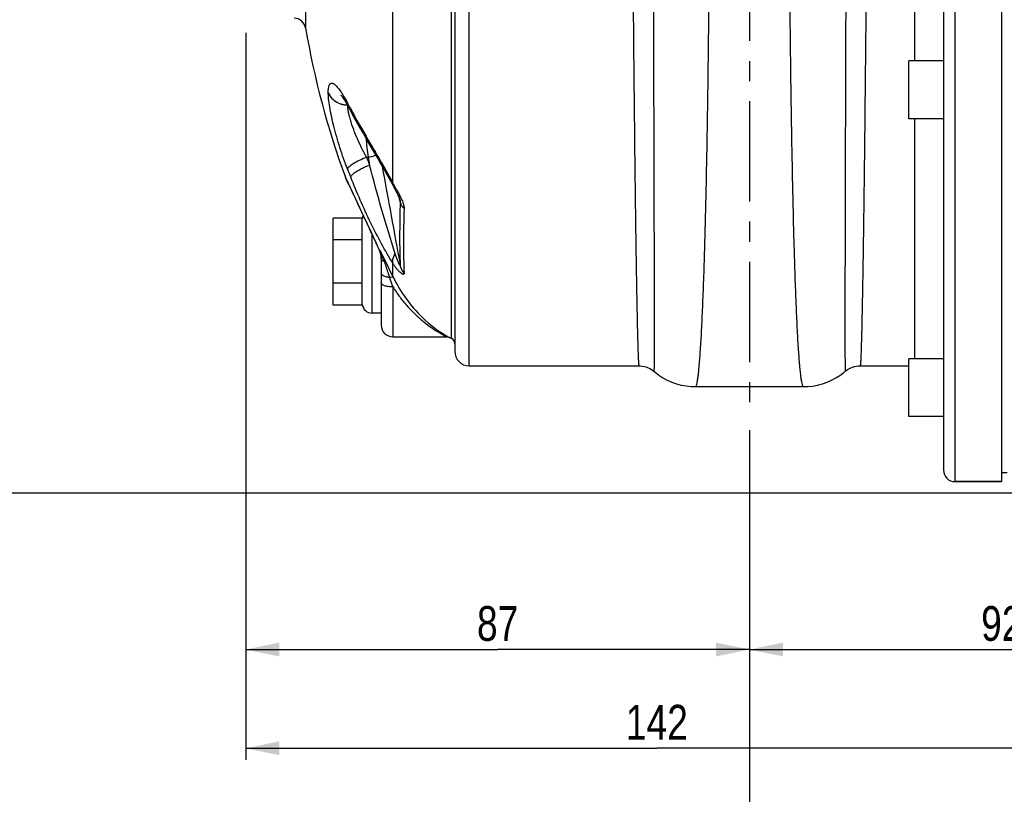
# Model space of a CAD drawing. Header units: millimetres. Extents: x 0 to 841, y 0 to 594.
# Tile 3 of 12: x 102 to 273, y 206 to 339. Entities that reach past the tile are written whole.
import ezdxf

# ---------------------------------------------------------------- set-up
doc = ezdxf.new("R2010")
doc.units = ezdxf.units.MM
doc.header["$LTSCALE"] = 46.2
doc.linetypes.add('CENTER', pattern=[0.6, 0.375, -0.075, 0.075, -0.075])
doc.layers.get('0').update_dxf_attribs({"linetype": 'CONTINUOUS'})
for name, color, linetype in [('ASSI', 7, 'CONTINUOUS'), ('GEOM', 7, 'CONTINUOUS'), ('QUOTE', 7, 'CONTINUOUS')]:
    doc.layers.add(name, color=color, linetype=linetype)
doc.styles.get("Standard").update_dxf_attribs({"font": 'txt', "width": 0.8})
doc.dimstyles.new('DIMSTYLE_1', dxfattribs={"dimtxt": 6, "dimasz": 5.8, "dimexe": 1, "dimexo": 2, "dimgap": 0.75, "dimtad": 1, "dimdec": 3, "dimtxsty": 'Standard', "dimblk": '_FILLED', "dimblk1": '_FILLED', "dimblk2": '_FILLED', "dimcen": 0.09, "dimadec": 3, "dimazin": 2, "dimtp": 0.3, "dimtm": 0.3, "dimtfac": 1, "dimtdec": 3, "dimtofl": 0, "dimtmove": 0, "dimatfit": 3, "dimldrblk": '_FILLED', "dimfxl": 0, "dimtolj": 1, "dimarcsym": 0})
doc.dimstyles.new('DIMSTYLE_3', dxfattribs={"dimtxt": 6, "dimasz": 5.8, "dimexe": 1, "dimexo": 2, "dimgap": 0.75, "dimtad": 1, "dimdec": 3, "dimtxsty": 'Standard', "dimblk": '_FILLED', "dimblk1": '_FILLED', "dimblk2": '_FILLED', "dimcen": 0.09, "dimadec": 3, "dimazin": 2, "dimtp": 0.5, "dimtm": 0.5, "dimtfac": 1, "dimtdec": 3, "dimtofl": 0, "dimtmove": 0, "dimatfit": 3, "dimldrblk": '_FILLED', "dimfxl": 0, "dimtolj": 1, "dimarcsym": 0})

# ---------------------------------------------------------------- blocks, each defined once
blk = doc.blocks.new('_FILLED')
at = {"color": 0, "linetype": 'ByBlock'}
blk.add_solid([(0, 0), (-1, 0.207), (-1, -0.207)], dxfattribs=at)
blk = doc.blocks.new('*D7')
at = {"layer": 'QUOTE', "color": 2, "linetype": 'Continuous'}
for p, q in [((228.5, 267.63), (228.5, 228.61)), ((321, 249.51), (321, 228.61)), ((228.5, 230.61), (274.75, 230.61)), ((321, 230.61), (274.75, 230.61))]:
    blk.add_line(p, q, dxfattribs=at)
at = {"layer": 'QUOTE', "color": 2, "linetype": 'Continuous', "xscale": 5.8, "yscale": 5.8, "zscale": 5.8, "rotation": 180}
blk.add_blockref('_FILLED', (228.5, 230.61), dxfattribs=at)
at = {"layer": 'QUOTE', "color": 2, "linetype": 'Continuous', "xscale": 5.8, "yscale": 5.8, "zscale": 5.8}
blk.add_blockref('_FILLED', (321, 230.61), dxfattribs=at)
at = {"layer": 'QUOTE', "color": 2, "linetype": 'Continuous', "insert": (274.75, 238.11), "char_height": 6, "width": 22.65, "attachment_point": 2, "line_spacing_factor": 0.9}
blk.add_mtext('92,5', dxfattribs=at)
blk = doc.blocks.new('*D8')
at = {"layer": 'QUOTE', "color": 2, "linetype": 'Continuous'}
for p, q in [((141.5, 337.09), (141.5, 228.61)), ((228.5, 268.49), (228.5, 228.61)), ((141.5, 230.61), (185, 230.61)), ((228.5, 230.61), (185, 230.61))]:
    blk.add_line(p, q, dxfattribs=at)
at = {"layer": 'QUOTE', "color": 2, "linetype": 'Continuous', "xscale": 5.8, "yscale": 5.8, "zscale": 5.8, "rotation": 180}
blk.add_blockref('_FILLED', (141.5, 230.61), dxfattribs=at)
at = {"layer": 'QUOTE', "color": 2, "linetype": 'Continuous', "xscale": 5.8, "yscale": 5.8, "zscale": 5.8}
blk.add_blockref('_FILLED', (228.5, 230.61), dxfattribs=at)
at = {"layer": 'QUOTE', "color": 2, "linetype": 'Continuous', "insert": (185, 238.11), "char_height": 6, "width": 13.2, "attachment_point": 2, "line_spacing_factor": 0.9}
blk.add_mtext('87', dxfattribs=at)
blk = doc.blocks.new('*D9')
at = {"layer": 'QUOTE', "color": 2, "linetype": 'Continuous'}
for p, q in [((141.5, 337.09), (141.5, 211.56)), ((283.5, 253.59), (283.5, 211.56)), ((141.5, 213.56), (212.5, 213.56)), ((283.5, 213.56), (212.5, 213.56))]:
    blk.add_line(p, q, dxfattribs=at)
at = {"layer": 'QUOTE', "color": 2, "linetype": 'Continuous', "xscale": 5.8, "yscale": 5.8, "zscale": 5.8, "rotation": 180}
blk.add_blockref('_FILLED', (141.5, 213.56), dxfattribs=at)
at = {"layer": 'QUOTE', "color": 2, "linetype": 'Continuous', "xscale": 5.8, "yscale": 5.8, "zscale": 5.8}
blk.add_blockref('_FILLED', (283.5, 213.56), dxfattribs=at)
at = {"layer": 'QUOTE', "color": 2, "linetype": 'Continuous', "insert": (212.5, 221.06), "char_height": 6, "width": 16.8, "attachment_point": 2, "line_spacing_factor": 0.9}
blk.add_mtext('142', dxfattribs=at)
blk = doc.blocks.new('*D11')
at = {"layer": 'QUOTE', "color": 2, "linetype": 'Continuous'}
for p, q in [((409.5, 248.59), (409.5, 195.84)), ((228.5, 244.72), (228.5, 195.84)), ((228.5, 197.84), (319, 197.84)), ((409.5, 197.84), (319, 197.84))]:
    blk.add_line(p, q, dxfattribs=at)
at = {"layer": 'QUOTE', "color": 2, "linetype": 'Continuous', "xscale": 5.8, "yscale": 5.8, "zscale": 5.8, "rotation": 180}
blk.add_blockref('_FILLED', (228.5, 197.84), dxfattribs=at)
at = {"layer": 'QUOTE', "color": 2, "linetype": 'Continuous', "xscale": 5.8, "yscale": 5.8, "zscale": 5.8}
blk.add_blockref('_FILLED', (409.5, 197.84), dxfattribs=at)
at = {"layer": 'QUOTE', "color": 2, "linetype": 'Continuous', "insert": (319, 205.34), "char_height": 6, "width": 12.6, "attachment_point": 2, "line_spacing_factor": 0.9}
blk.add_mtext('181', dxfattribs=at)
blk = doc.blocks.new('*D14')
at = {"layer": 'QUOTE', "color": 2, "linetype": 'Continuous'}
for p, q in [((132.43, 363.59), (91.95, 363.59)), ((93.95, 363.59), (93.95, 310.59)), ((93.95, 257.59), (93.95, 310.59)), ((279.5, 257.59), (91.95, 257.59))]:
    blk.add_line(p, q, dxfattribs=at)
at = {"layer": 'QUOTE', "color": 2, "linetype": 'Continuous', "xscale": 5.8, "yscale": 5.8, "zscale": 5.8}
for p, rotation in [((93.95, 363.59), 90), ((93.95, 257.59), 270)]:
    blk.add_blockref('_FILLED', p, dxfattribs=dict(at, rotation=rotation))
at = {"layer": 'QUOTE', "color": 2, "linetype": 'Continuous', "insert": (86.45, 310.59), "char_height": 6, "width": 16.2, "attachment_point": 2, "rotation": 90, "line_spacing_factor": 0.9}
blk.add_mtext('106', dxfattribs=at)
blk = doc.blocks.new('*D16')
at = {"layer": 'QUOTE', "color": 2, "linetype": 'Continuous'}
for p, q in [((207, 486.59), (75.66, 486.59)), ((77.66, 486.59), (77.66, 372.09)), ((77.66, 257.59), (77.66, 372.09)), ((279.5, 257.59), (75.66, 257.59))]:
    blk.add_line(p, q, dxfattribs=at)
at = {"layer": 'QUOTE', "color": 2, "linetype": 'Continuous', "xscale": 5.8, "yscale": 5.8, "zscale": 5.8}
for p, rotation in [((77.66, 486.59), 90), ((77.66, 257.59), 270)]:
    blk.add_blockref('_FILLED', p, dxfattribs=dict(at, rotation=rotation))
at = {"layer": 'QUOTE', "color": 2, "linetype": 'Continuous', "insert": (70.16, 372.09), "char_height": 6, "width": 19.8, "attachment_point": 2, "rotation": 90, "line_spacing_factor": 0.9}
blk.add_mtext('229', dxfattribs=at)

msp = doc.modelspace()

# ---------------------------------------------------------------- linework, layer by layer
at = {"layer": 'ASSI', "color": 2, "linetype": 'CENTER'}
msp.add_line((228.5042, 491.5915), (228.5042, 271.6278), dxfattribs=at)
at = {"layer": 'ASSI', "color": 7, "linetype": 'Continuous'}
for p, q in [((272.0042, 467.5915), (272.0042, 259.5915)), ((256.0042, 322.2366), (256.0042, 332.2366)), ((262.0042, 332.2366), (256.0042, 332.2366)), ((262.0042, 322.2366), (256.0042, 322.2366)), ((166.9042, 284.5915), (176.2135, 284.5915)), ((176.6247, 284.5031), (176.9971, 284.3395)), ((262.0042, 280.8229), (256.0042, 280.8229)), ((256.0042, 270.8241), (256.0042, 280.8218)), ((180.1042, 279.5915), (209.4034, 279.5915)), ((247.605, 279.5915), (256.0042, 279.5915)), ((262.0042, 270.8229), (256.0042, 270.8229)), ((273.0042, 261.0915), (272.0042, 261.0915)), ((264.0042, 259.5915), (272.0042, 259.5915))]:
    msp.add_line(p, q, dxfattribs=at)
msp.add_arc((299.6042, 363.5915), 150, 189.849027, 200.063168, dxfattribs=at)
at = {"layer": 'GEOM', "color": 9, "linetype": 'Continuous'}
for p, q in [((264.0042, 259.5915), (264.0042, 467.5915)), ((180.1042, 279.5915), (180.1042, 447.5915)), ((176.9971, 442.8435), (176.9971, 284.3395)), ((151.8149, 389.2494), (151.8149, 337.9336)), ((166.9198, 311.1189), (166.9198, 349.7513)), ((159.5651, 324.0293), (159.6264, 323.9164)), ((162.3601, 315.6093), (162.6453, 315.6095)), ((162.6453, 315.6095), (162.8926, 314.2519)), ((158.7164, 312.1126), (158.7069, 312.1331)), ((159.0401, 311.4117), (158.7164, 312.1126)), ((159.2984, 310.8534), (159.0401, 311.4117)), ((168.0284, 308.495), (167.8858, 309.0675)), ((168.076, 308.3038), (168.0284, 308.495)), ((168.1011, 308.2031), (168.076, 308.3038)), ((168.1622, 307.9576), (168.1011, 308.2031)), ((162.0383, 304.999), (161.9196, 305.2503)), ((162.0758, 304.9197), (162.0383, 304.999)), ((162.8818, 303.221), (162.8573, 303.2723)), ((162.8746, 303.2173), (162.8574, 303.2723)), ((163.3042, 288.6915), (163.3042, 302.3082)), ((164.7028, 299.2371), (164.7029, 299.4797)), ((164.7029, 299.4797), (164.8851, 299.1049)), ((166.919, 294.9572), (166.9195, 297.2794)), ((166.9041, 293.2189), (166.9042, 284.5915)), ((176.4723, 284.5878), (176.608, 284.5122)), ((176.608, 284.5122), (176.6247, 284.5031))]:
    msp.add_line(p, q, dxfattribs=at)
at = {"layer": 'GEOM', "color": 7, "linetype": 'Continuous'}
for p, q in [((262.0042, 465.5915), (262.0042, 261.5915)), ((177.6042, 445.0915), (177.6042, 282.0915)), ((257.0042, 394.9464), (257.0042, 332.2366)), ((159.2641, 324.2034), (159.2644, 324.2028)), ((159.3252, 324.0878), (159.2644, 324.2028)), ((257.0042, 322.2366), (257.0044, 280.8229)), ((158.7691, 311.9823), (158.7069, 312.1331)), ((158.7695, 311.9815), (160.4343, 308.3944)), ((166.7035, 311.1174), (167.3754, 309.8483)), ((167.3754, 309.8483), (167.4873, 309.6336)), ((160.4343, 308.3944), (161.8277, 305.4265)), ((156.6042, 290.086), (156.6042, 305.0971)), ((161.6042, 305.0971), (156.6042, 305.0971)), ((161.6042, 290.086), (161.6042, 305.0971)), ((161.8277, 305.4265), (163.0841, 302.7757)), ((163.0841, 302.7757), (163.5023, 301.8847)), ((161.6042, 301.3443), (156.6042, 301.3443)), ((163.5023, 301.8847), (163.7723, 301.3017)), ((163.7723, 301.3017), (164.0303, 300.7378)), ((164.0303, 300.7378), (164.272, 300.2015)), ((164.5924, 299.4725), (164.6611, 299.3122)), ((164.7806, 298.9749), (164.8275, 298.7903)), ((164.8275, 298.7903), (164.8642, 298.597)), ((164.9026, 298.1854), (164.9042, 298.0853)), ((164.9042, 298.2696), (164.9042, 286.5915)), ((161.6042, 293.8387), (156.6042, 293.8387)), ((161.6042, 290.086), (156.6042, 290.086)), ((164.9042, 288.6915), (163.3042, 288.6915)), ((209.4034, 279.5915), (209.4039, 279.5915)), ((247.605, 279.5915), (247.6045, 279.5915)), ((219.1777, 275.9915), (237.8306, 275.9915)), ((272.0042, 259.5915), (264.0042, 259.5915))]:
    msp.add_line(p, q, dxfattribs=at)
for points in [[(157.9619, 326.2848), (157.9577, 326.2889), (157.9623, 326.2839), (157.9932, 326.2495), (158.0489, 326.1829), (158.124, 326.0868), (158.2175, 325.9597), (158.3288, 325.7996), (158.4542, 325.6096)], [(158.4542, 325.6096), (158.5931, 325.3891), (158.7449, 325.1371), (158.907, 324.857), (159.078, 324.5499), (159.2641, 324.2034)], [(159.8184, 323.169), (160.1848, 322.5), (160.7391, 321.5032), (161.2835, 320.5393), (161.8131, 319.6134), (162.3297, 318.7192), (162.8418, 317.8391), (164.3508, 315.261)], [(164.3508, 315.261), (164.8429, 314.4168), (165.3269, 313.5795), (165.8003, 312.7502), (166.2603, 311.9294), (166.7035, 311.1174)], [(167.4873, 309.6336), (167.5945, 309.4247), (167.6464, 309.3222), (167.6969, 309.2212), (167.746, 309.1214), (167.7935, 309.0232), (167.8392, 308.9269), (167.8829, 308.8327), (167.9244, 308.7409), (167.9633, 308.6522), (167.999, 308.5676), (168.0314, 308.4878), (168.0598, 308.4141), (168.0836, 308.349), (168.0972, 308.3094)], [(168.0972, 308.3094), (168.1026, 308.2933), (168.1164, 308.249), (168.1248, 308.2195), (168.1273, 308.21)], [(164.272, 300.2015), (164.4923, 299.7033), (164.5924, 299.4725)], [(164.6612, 299.3121), (164.7243, 299.15), (164.7806, 298.9749)], [(164.8642, 298.597), (164.8896, 298.3951), (164.9026, 298.1854)], [(176.4949, 284.5511), (176.5054, 284.548), (176.5383, 284.5373)], [(176.5383, 284.5373), (176.5691, 284.5261), (176.5975, 284.5148), (176.6241, 284.5033)], [(209.4295, 279.5914), (209.6102, 279.5862), (209.9715, 279.5509), (210.3207, 279.4848), (210.6553, 279.3903), (210.9733, 279.2702), (211.2731, 279.127), (211.5534, 278.9637), (211.8124, 278.7835), (211.993, 278.6386)], [(245.0154, 278.6386), (245.1396, 278.7402), (245.3985, 278.927), (245.6793, 279.0968), (245.9801, 279.2462), (246.2993, 279.3722), (246.6356, 279.4721), (246.9866, 279.5434), (247.3497, 279.5834), (247.5794, 279.5914)], [(211.993, 278.6386), (212.1998, 278.4667), (212.8575, 277.9728), (213.5572, 277.5245), (214.2978, 277.1253), (215.0747, 276.7801), (215.8795, 276.4944), (216.7068, 276.2709), (217.5528, 276.1114), (218.4096, 276.0182), (219.177, 275.9916)], [(237.8313, 275.9916), (238.5503, 276.0149), (239.4074, 276.1044), (240.2541, 276.2601), (241.0825, 276.48), (241.8887, 276.7623), (242.6674, 277.1042), (243.4102, 277.5005), (244.1124, 277.9462), (244.7728, 278.4379), (245.0154, 278.6386)]]:
    msp.add_lwpolyline(points, dxfattribs=at)
for centre, radius, start, end in [((149.8444, 337.5915), 2, 9.849027, 90), ((299.6042, 363.5915), 150, 189.849027, 200.063168), ((239.7532, 366.6691), 91.0046, 207.898235, 208.554605), ((163.3042, 304.7915), 1.7, 154.116689, 172.5), ((163.3042, 290.3915), 1.7, 187.5, 270), ((166.9042, 286.5915), 2, 180, 270), ((176.2131, 283.5917), 1, 65.698243, 89.976397), ((176.6042, 283.42), 1, 0, 66.860277), ((180.1042, 282.0915), 2.5, 180, 270), ((264.0042, 261.5915), 2, 180, 270)]:
    msp.add_arc(centre, radius, start, end, dxfattribs=at)
at = {"layer": 'GEOM', "color": 9, "linetype": 'Continuous'}
for centre, radius, start, end in [((238.2438, 366.6999), 89.5049, 207.815975, 208.472775), ((288.4335, 394.0329), 146.6546, 208.561791, 209.127415), ((337.6376, 339.516), 176.6178, 186.704521, 187.779264), ((291.5638, 365.5106), 138.5054, 201.117636, 201.720817), ((291.3896, 364.636), 141.8337, 201.117609, 201.72079), ((900.8161, 654.3179), 817.2003, 204.8531589, 205.2868679), ((261.4519, 362.9077), 107.7886, 208.715817, 208.997869), ((-102.5029, 160.9663), 308.4366, 28.890859, 29.032902), ((878.2128, 643.6434), 792.2032, 205.3135548, 205.4454281), ((-11.7702, 220.1723), 193.3918, 25.205997, 25.431539), ((102.3056, 272.4511), 67.9042, 23.60978, 24.039306), ((121.7425, 280.9417), 46.6937, 23.067589, 23.61554), ((165.0436, 299.475), 0.4157, 203.080134, 214.940436), ((149.7196, 292.6369), 16.4718, 22.861403, 24.545823), ((161.0425, 298.2444), 3.8632, 12.241311, 18.647725), ((161.071, 298.25), 3.8342, 8.139463, 12.249537), ((161.4985, 298.0929), 3.4052, 6.688009, 8.914051), ((161.1302, 298.2585), 3.7743, 4.097588, 8.140156), ((161.4366, 298.0857), 3.4675, 1.81751, 6.686832), ((857.9587, 636.3911), 770.7872, 205.9500033, 206.2933919), ((161.273, 298.2685), 3.6312, 0.018175, 4.100522), ((148.8078, 292.2449), 17.4643, 17.594786, 22.88449), ((161.4, 298.0844), 3.5042, 359.999739, 1.819782), ((165.4933, 298.27), 0.5892, 180.040164, 188.954252), ((207.8361, 308.7273), 43.7715, 198.492407, 200.750195)]:
    msp.add_arc(centre, radius, start, end, dxfattribs=at)
for points, knots in [([(219.1771, 275.9915), (219.2235, 275.9916), (219.3219, 276.1432), (219.4, 276.4164), (219.5062, 276.8981), (219.604, 277.5491), (219.7075, 278.3903), (219.8552, 279.8711), (220.0304, 282.1696), (220.224, 285.4472), (220.4107, 289.3972), (220.5881, 293.9863), (220.7547, 299.1764), (220.9094, 304.9243), (221.0514, 311.1821), (221.1802, 317.8975), (221.3382, 327.6014), (221.4987, 340.4284), (221.6417, 356.3525), (221.7445, 372.5981), (221.8144, 388.6237), (221.8581, 403.895), (221.8818, 417.9031), (221.8885, 430.1809), (221.882, 440.3194), (221.8566, 447.9805), (221.8283, 452.2243), (221.7985, 453.8854)], [0, 0, 0, 0, 0.00078116, 0.00246681, 0.00516408, 0.00888882, 0.01364086, 0.01941385, 0.03397963, 0.05247394, 0.07474688, 0.10061533, 0.12986532, 0.16225415, 0.19751253, 0.23534696, 0.27544219, 0.36106164, 0.4515197, 0.54380243, 0.63483439, 0.72158154, 0.80115256, 0.87089536, 0.92848543, 0.97200348, 1, 1, 1, 1]), ([(237.8312, 275.9915), (237.7849, 275.9916), (237.6865, 276.1432), (237.6084, 276.4164), (237.5021, 276.8981), (237.4043, 277.5491), (237.3008, 278.3903), (237.1532, 279.8712), (236.9779, 282.1697), (236.7843, 285.4474), (236.5976, 289.3975), (236.4202, 293.9867), (236.2537, 299.1769), (236.0989, 304.9249), (235.957, 311.1828), (235.8281, 317.8984), (235.6701, 327.6025), (235.5096, 340.4296), (235.3667, 356.3539), (235.2639, 372.5997), (235.194, 388.6254), (235.1502, 403.8968), (235.1266, 417.9049), (235.1196, 430.1826), (235.1268, 440.3208), (235.1507, 447.9816), (235.1815, 452.2251), (235.2112, 453.886)], [0, 0, 0, 0, 0.00078117, 0.00246685, 0.00516417, 0.00888897, 0.0136411, 0.0194142, 0.03398025, 0.0524749, 0.07474824, 0.10061715, 0.12986764, 0.162257, 0.19751595, 0.23535095, 0.27544676, 0.36106733, 0.45152636, 0.54380982, 0.63484218, 0.72158929, 0.80115981, 0.87090157, 0.92849007, 0.97200601, 1, 1, 1, 1]), ([(211.7796, 449.0399), (211.752, 447.8218), (211.7267, 444.4319), (211.6945, 437.9944), (211.6822, 428.958), (211.6838, 417.6413), (211.7033, 404.443), (211.7376, 389.8283), (211.7833, 374.3122), (211.8356, 358.4413), (211.8889, 342.7749), (211.9308, 330.0985), (211.9603, 320.4724), (211.9794, 313.7902), (211.9955, 307.5532), (212.0082, 301.8164), (212.0176, 296.6304), (212.0236, 292.0409), (212.0257, 288.6081), (212.0255, 286.19), (212.0246, 284.6322), (212.023, 283.2502), (212.0206, 282.0469), (212.0174, 281.025), (212.0142, 280.2878), (212.0112, 279.7906), (212.0091, 279.487), (212.0065, 279.2317), (212.005, 279.0192), (212.0003, 278.8644), (212.0028, 278.732), (211.992, 278.693), (211.9984, 278.634), (211.993, 278.6386)], [0, 0, 0, 0, 0.021451, 0.05967856, 0.11333765, 0.18053889, 0.25891353, 0.34569896, 0.43783737, 0.53208179, 0.62511241, 0.71365285, 0.75525557, 0.79458505, 0.83129495, 0.86506034, 0.89558401, 0.92259713, 0.94585998, 0.95602038, 0.96516834, 0.97328487, 0.98035204, 0.98635301, 0.99127564, 0.99332919, 0.99510911, 0.99661413, 0.99784363, 0.99879723, 0.99947458, 0.99987539, 1, 1, 1, 1]), ([(245.2288, 449.0399), (245.2564, 447.8218), (245.2816, 444.4319), (245.3138, 437.9944), (245.3261, 428.958), (245.3246, 417.6412), (245.305, 404.4429), (245.2707, 389.8281), (245.225, 374.312), (245.1728, 358.4411), (245.1195, 342.7747), (245.0775, 330.0983), (245.048, 320.4721), (245.029, 313.79), (245.0129, 307.553), (245.0001, 301.8162), (244.9907, 296.6302), (244.9848, 292.0407), (244.9827, 288.6079), (244.9828, 286.1898), (244.9837, 284.6321), (244.9854, 283.25), (244.9878, 282.0467), (244.9909, 281.0249), (244.9941, 280.2877), (244.9971, 279.7906), (244.9992, 279.487), (245.0018, 279.2316), (245.0034, 279.0192), (245.008, 278.8643), (245.0055, 278.7319), (245.0164, 278.693), (245.01, 278.634), (245.0154, 278.6386)], [0, 0, 0, 0, 0.02145105, 0.05967874, 0.11333797, 0.18053937, 0.25891423, 0.34569989, 0.43783847, 0.53208306, 0.62511379, 0.71365432, 0.75525698, 0.79458649, 0.83129635, 0.8650616, 0.89558528, 0.92259824, 0.94586094, 0.95602136, 0.96516933, 0.97328561, 0.98035271, 0.98635368, 0.99127606, 0.99332953, 0.99510947, 0.99661459, 0.99784405, 0.99879753, 0.99947472, 0.99987541, 1, 1, 1, 1]), ([(208.1507, 446.7487), (208.129, 446.2569), (208.0963, 445.0336), (208.0386, 441.6586), (207.9951, 435.7701), (207.9696, 426.86), (207.9772, 410.8995), (208.0474, 392.8178), (208.1615, 373.2487), (208.2721, 357.7106), (208.3993, 342.3786), (208.5177, 329.9756), (208.6179, 320.5583), (208.6928, 314.0213), (208.7685, 307.9197), (208.8441, 302.3069), (208.9195, 297.2322), (208.9939, 292.7403), (209.057, 289.3797), (209.1073, 287.0117), (209.1429, 285.4855), (209.1777, 284.1308), (209.2118, 282.9506), (209.245, 281.9476), (209.2772, 281.124), (209.3048, 280.5502), (209.3273, 280.1831), (209.3425, 279.9748), (209.3573, 279.8162), (209.371, 279.6944), (209.3844, 279.6355), (209.3943, 279.5915), (209.4034, 279.5915)], [0, 0, 0, 0, 0.00883399, 0.02195786, 0.06057505, 0.11450276, 0.18185248, 0.34698639, 0.43898318, 0.53302867, 0.625827, 0.71412607, 0.75561224, 0.79483137, 0.83143987, 0.86511546, 0.89556265, 0.92251503, 0.94573464, 0.95588026, 0.96501846, 0.97313049, 0.98019817, 0.98620509, 0.99113955, 0.99499074, 0.99650707, 0.99774981, 0.9987188, 0.99941423, 0.99983755, 1, 1, 1, 1]), ([(248.8577, 446.7487), (248.8794, 446.2569), (248.9121, 445.0336), (248.9697, 441.6585), (249.0132, 435.7701), (249.0387, 426.8599), (249.0311, 410.8993), (248.9609, 392.8175), (248.8468, 373.2482), (248.7363, 357.71), (248.609, 342.378), (248.4906, 329.9749), (248.3904, 320.5576), (248.3155, 314.0207), (248.2399, 307.919), (248.1642, 302.3063), (248.0889, 297.2317), (248.0144, 292.7398), (247.9514, 289.3792), (247.901, 287.0112), (247.8655, 285.485), (247.8306, 284.1304), (247.7965, 282.9503), (247.7633, 281.9473), (247.7311, 281.1238), (247.7035, 280.5501), (247.681, 280.1829), (247.6659, 279.9747), (247.651, 279.8162), (247.6373, 279.6943), (247.6239, 279.6355), (247.614, 279.5915), (247.605, 279.5915)], [0, 0, 0, 0, 0.00883402, 0.02195796, 0.06057543, 0.11450353, 0.18185374, 0.34698883, 0.43898617, 0.53303212, 0.6258308, 0.71413008, 0.75561619, 0.7948353, 0.83144374, 0.86511905, 0.89556608, 0.92251818, 0.94573735, 0.9558829, 0.9650209, 0.97313255, 0.98020007, 0.98620677, 0.99114077, 0.99499173, 0.99650801, 0.99775058, 0.99871932, 0.9994145, 0.99983762, 1, 1, 1, 1]), ([(155.7481, 326.796), (155.748, 327.0545), (155.7621, 327.4143), (155.8507, 327.8481), (155.9498, 328.1295), (156.1216, 328.3508), (156.359, 328.3944), (156.5441, 328.3517), (156.7427, 328.2463), (157.0559, 328.0037), (157.4758, 327.5384), (158.002, 326.8072), (158.3519, 326.2366), (158.5365, 325.9194)], [0, 0, 0, 0, 0.1489167, 0.20654507, 0.25356119, 0.32219793, 0.35279274, 0.38745453, 0.42973352, 0.48137636, 0.6149025, 0.78865288, 1, 1, 1, 1]), ([(159.0811, 313.5357), (158.608, 314.7607), (157.7429, 317.2171), (156.7028, 320.8046), (156.0765, 323.6245), (155.8033, 325.5785), (155.748, 326.4191), (155.7481, 326.796)], [0, 0, 0, 0, 0.2870704, 0.56888116, 0.81621064, 0.91762224, 1, 1, 1, 1]), ([(155.7484, 326.785), (155.8543, 326.4744), (156.1903, 325.8749), (157.2353, 324.9365), (158.326, 324.6232), (159.0421, 324.6119)], [0, 0, 0, 0, 0.23656129, 0.48366094, 1, 1, 1, 1]), ([(155.7485, 326.8006), (155.8541, 326.491), (156.189, 325.8933), (157.2306, 324.957), (158.3175, 324.643), (159.0319, 324.63)], [0, 0, 0, 0, 0.23648056, 0.48353749, 1, 1, 1, 1]), ([(158.5365, 325.9194), (158.5816, 325.8418), (158.7684, 325.5163), (158.9479, 325.1865), (159.0811, 324.934)], [0, 0, 0, 0, 0.23920954, 1, 1, 1, 1]), ([(159.0811, 324.934), (159.0824, 324.8692), (159.1008, 324.6174), (159.1767, 324.3693), (159.2641, 324.2034)], [0, 0, 0, 0, 0.25691148, 1, 1, 1, 1]), ([(159.1507, 323.9586), (159.1448, 324.0059), (159.124, 324.1838), (159.1107, 324.3626), (159.1068, 324.494)], [0, 0, 0, 0, 0.26607523, 1, 1, 1, 1]), ([(159.2231, 323.4958), (159.2158, 323.5358), (159.1886, 323.6895), (159.1653, 323.844), (159.1507, 323.9586)], [0, 0, 0, 0, 0.25990545, 1, 1, 1, 1]), ([(159.4502, 322.4979), (159.4271, 322.585), (159.3421, 322.9155), (159.2683, 323.2489), (159.2231, 323.4958)], [0, 0, 0, 0, 0.26414333, 1, 1, 1, 1]), ([(159.6264, 323.9164), (159.6277, 323.8499), (159.6468, 323.592), (159.7265, 323.3379), (159.8183, 323.1692)], [0, 0, 0, 0, 0.25739347, 1, 1, 1, 1]), ([(162.3601, 315.6093), (161.7295, 316.745), (160.631, 318.9907), (159.7581, 321.3404), (159.4502, 322.4979)], [0, 0, 0, 0, 0.5202829, 1, 1, 1, 1]), ([(160.3249, 322.6483), (161.345, 320.817), (162.9707, 318.0339), (165.211, 314.2153), (166.3585, 312.1852), (166.9198, 311.1189)], [0, 0, 0, 0, 0.47346065, 0.72785636, 1, 1, 1, 1]), ([(159.0811, 313.5357), (159.0849, 313.6065), (159.159, 313.7715), (159.4713, 314.1262), (160.1357, 314.5931), (161.1499, 315.1326), (161.9378, 315.4574), (162.36, 315.6095)], [0, 0, 0, 0, 0.05361713, 0.13056561, 0.3572466, 0.66057802, 1, 1, 1, 1]), ([(162.6453, 315.6095), (162.7631, 315.6295), (163.2036, 315.7154), (163.6389, 315.8365), (163.9448, 315.959)], [0, 0, 0, 0, 0.26623279, 1, 1, 1, 1]), ([(159.6264, 312.1457), (159.6302, 312.2166), (159.704, 312.3822), (160.0148, 312.7398), (160.6764, 313.2132), (161.6867, 313.7627), (162.4718, 314.0955), (162.8926, 314.2519)], [0, 0, 0, 0, 0.05368756, 0.13078511, 0.35768862, 0.66096415, 1, 1, 1, 1]), ([(167.3136, 298.9292), (166.4915, 301.4307), (164.9632, 306.5245), (163.5655, 311.6543), (162.8926, 314.2519)], [0, 0, 0, 0, 0.49528472, 1, 1, 1, 1]), ([(166.9195, 297.2794), (166.2204, 298.3747), (164.8874, 300.7027), (162.3721, 305.6234), (160.6796, 309.5019), (159.6264, 312.1457)], [0, 0, 0, 0, 0.23515696, 0.48498074, 1, 1, 1, 1]), ([(166.9195, 311.1194), (166.906, 311.0817), (166.8672, 310.9509), (166.8732, 310.7994), (166.9185, 310.7133)], [0, 0, 0, 0, 0.2918305, 1, 1, 1, 1]), ([(168.1622, 307.9576), (168.1108, 305.9195), (168.0505, 302.2669), (168.0967, 298.6132), (168.1622, 297.0004)], [0, 0, 0, 0, 0.55813611, 1, 1, 1, 1]), ([(168.1273, 308.2098), (168.1326, 308.1887), (168.1495, 308.1162), (168.1631, 308.0422), (168.1637, 307.9895)], [0, 0, 0, 0, 0.29268013, 1, 1, 1, 1]), ([(168.8411, 306.7346), (168.7559, 306.8226), (168.45, 307.1789), (168.2372, 307.6188), (168.1622, 307.9576)], [0, 0, 0, 0, 0.26089457, 1, 1, 1, 1]), ([(168.4629, 308.179), (168.5728, 307.9231), (168.7505, 307.456), (168.8477, 306.9562), (168.8411, 306.7346)], [0, 0, 0, 0, 0.55667325, 1, 1, 1, 1]), ([(168.8411, 306.7346), (168.7791, 304.668), (168.7061, 300.9508), (168.7627, 297.2319), (168.8411, 295.5837)], [0, 0, 0, 0, 0.55613617, 1, 1, 1, 1]), ([(164.3202, 300.1128), (164.2303, 300.3146), (163.8654, 301.1241), (163.4913, 301.9294), (163.2073, 302.5328)], [0, 0, 0, 0, 0.2488514, 1, 1, 1, 1]), ([(164.8626, 298.6206), (164.8546, 298.6714), (164.8169, 298.8805), (164.7589, 299.0862), (164.7028, 299.2371)], [0, 0, 0, 0, 0.24208872, 1, 1, 1, 1]), ([(165.4551, 297.524), (165.3813, 297.566), (165.1422, 297.722), (164.9429, 297.9773), (164.9113, 298.1783)], [0, 0, 0, 0, 0.29426513, 1, 1, 1, 1]), ([(166.9195, 297.2791), (166.888, 297.3996), (166.8278, 297.9794), (167.0723, 298.5486), (167.3136, 298.9292)], [0, 0, 0, 0, 0.21654049, 1, 1, 1, 1]), ([(168.1622, 297.0004), (168.1636, 296.9858), (168.1639, 296.966), (168.1615, 296.9303), (168.1339, 296.9321), (168.1164, 296.9559), (168.0916, 296.9869), (168.0549, 297.048), (168.0062, 297.1381), (167.9477, 297.2588), (167.8878, 297.3905), (167.8278, 297.5297), (167.7472, 297.7244), (167.6484, 297.9765), (167.4938, 298.3942), (167.3844, 298.7136), (167.3136, 298.9292)], [0, 0, 0, 0, 0.01954073, 0.03036465, 0.03720074, 0.04982828, 0.0680925, 0.09074139, 0.14431043, 0.20472665, 0.26939955, 0.33700617, 0.4066527, 0.55023072, 0.69772529, 1, 1, 1, 1]), ([(165.4551, 297.524), (165.6681, 296.8514), (165.9584, 295.9581), (166.2516, 295.0658), (166.3247, 294.8439)], [0, 0, 0, 0, 0.75122049, 1, 1, 1, 1]), ([(168.8411, 295.5837), (168.8439, 295.5235), (168.8375, 295.4187), (168.7241, 295.3711), (168.6308, 295.3881), (168.5233, 295.4345), (168.3474, 295.5449), (168.1092, 295.7473), (167.8153, 296.0523), (167.5115, 296.4184), (167.2084, 296.8317), (167.015, 297.1263), (166.9195, 297.2794)], [0, 0, 0, 0, 0.061749, 0.08595973, 0.11639396, 0.15633682, 0.20573744, 0.32840445, 0.47530357, 0.63920974, 0.8152178, 1, 1, 1, 1]), ([(168.8412, 295.5838), (168.7552, 295.6861), (168.4409, 296.1095), (168.2356, 296.6142), (168.1622, 297.0004)], [0, 0, 0, 0, 0.25375193, 1, 1, 1, 1]), ([(166.3248, 294.8438), (166.1327, 294.8648), (165.7755, 294.9281), (165.2786, 295.0809), (164.9042, 295.3403), (164.9042, 295.5347)], [0, 0, 0, 0, 0.35216861, 0.64567809, 1, 1, 1, 1]), ([(166.3248, 294.8439), (166.4513, 294.8928), (166.6245, 294.9524), (166.8244, 294.9804), (166.8995, 294.9722), (166.9196, 294.9561)], [0, 0, 0, 0, 0.66118478, 0.8742871, 1, 1, 1, 1]), ([(166.919, 294.9572), (168.1897, 292.3769), (171.021, 288.4217), (174.8386, 285.5063), (176.4723, 284.5878)], [0, 0, 0, 0, 0.60547052, 1, 1, 1, 1]), ([(166.9041, 293.2187), (166.6485, 293.2187), (166.1706, 293.2495), (165.6124, 293.3616), (165.2528, 293.5057), (165.0298, 293.6341), (164.9042, 293.7917), (164.9042, 293.8914)], [0, 0, 0, 0, 0.34578601, 0.64557045, 0.76666758, 0.8651773, 1, 1, 1, 1]), ([(166.9041, 293.2189), (167.2927, 292.5996), (168.107, 291.4218), (169.4405, 289.8083), (170.8233, 288.3903), (172.2133, 287.1732), (173.3676, 286.3068), (174.2468, 285.7184), (174.8378, 285.3504), (175.2929, 285.0857), (175.6143, 284.9075), (175.8122, 284.7998), (175.975, 284.7155), (176.0949, 284.6492), (176.172, 284.6171), (176.2039, 284.5931), (176.2135, 284.5915)], [0, 0, 0, 0, 0.17078549, 0.33396205, 0.48841969, 0.63291387, 0.76511453, 0.82522907, 0.87998464, 0.92772476, 0.9481794, 0.96586045, 0.98031504, 0.99106652, 0.99771829, 1, 1, 1, 1])]:
    msp.add_open_spline(points, degree=3, knots=knots, dxfattribs=at)
for points in [[(165.0527, 314.0529), (166.0886, 308.3687), (167.1253, 302.6845), (168.1622, 297.0004)], [(167.5462, 309.9852), (167.7363, 309.6399), (167.9244, 309.2934), (168.1026, 308.9418)], [(168.1026, 308.9418), (168.2297, 308.691), (168.3519, 308.4374), (168.4629, 308.179)], [(168.1637, 307.9895), (168.1638, 307.9789), (168.1635, 307.9682), (168.1622, 307.9576)]]:
    msp.add_open_spline(points, degree=3, dxfattribs=at)

# ---------------------------------------------------------------- dimensions: what is measured, and where the dimension line sits
at = {"layer": 'QUOTE', "color": 2, "linetype": 'Continuous'}
for base, p1, p2, angle, dimstyle, picture, middle in [((77.6567, 257.5915), (209.0042, 486.5915), (281.5042, 257.5915), 270, 'DIMSTYLE_3', '*D16', (77.6567, 371.6915)), ((93.9539, 257.5915), (134.4324, 363.5915), (281.5042, 257.5915), 270, 'DIMSTYLE_1', '*D14', (93.9539, 310.1915)), ((141.5042, 230.6124), (228.5042, 270.4941), (141.5042, 339.0915), 180, 'DIMSTYLE_1', '*D8', (184.6042, 230.6124)), ((228.5042, 230.6124), (321.0042, 251.5075), (228.5042, 269.6278), 180, 'DIMSTYLE_1', '*D7', (274.3542, 230.6124))]:
    dim = msp.add_linear_dim(base=base, p1=p1, p2=p2, angle=angle, dimstyle=dimstyle, dxfattribs=at)
    dim.commit()
    dim.dimension.update_dxf_attribs({"geometry": picture, "text_midpoint": middle, "dimtype": 160})
for base, p1, p2, picture, middle in [((283.5042, 213.5609), (141.5042, 339.0915), (283.5042, 255.5915), '*D9', (212.1042, 213.5609)), ((409.5042, 197.8381), (228.5042, 246.7207), (409.5042, 250.5915), '*D11', (318.6042, 197.8381))]:
    dim = msp.add_linear_dim(base=base, p1=p1, p2=p2, dimstyle='DIMSTYLE_3', dxfattribs=at)
    dim.commit()
    dim.dimension.update_dxf_attribs({"geometry": picture, "text_midpoint": middle, "dimtype": 160})

doc.saveas('drawing.dxf')
